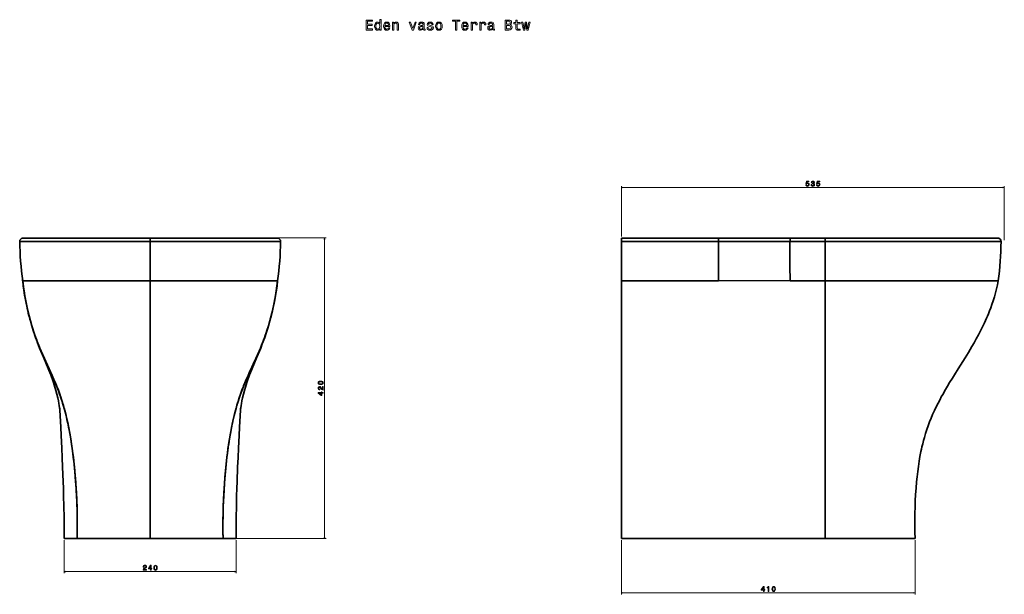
# Model space of a CAD drawing. Extents: x 412 to 1787, y 3 to 1671.
# Tile 6 of 6: x 412 to 1787, y 868 to 1671. Entities that reach past the tile are written whole.
import ezdxf

# ---------------------------------------------------------------- set-up
doc = ezdxf.new("R2010")
doc.units = 0

msp = doc.modelspace()

# ---------------------------------------------------------------- linework, layer by layer
at = {"color": 7, "lineweight": 13}
for p, q in [((1252.9, 1368.2), (1252.9, 1438.6)), ((1252.9, 1436.6), (1787.4, 1436.6)), ((1787.4, 1363.1), (1787.4, 1438.6)), ((753.5, 1366.3), (840.1, 1366.3)), ((838.1, 946.2), (838.1, 1366.3)), ((474.5, 944.2), (474.5, 898)), ((698.3, 946.2), (840.1, 946.2)), ((714.5, 944.2), (714.5, 898)), ((1252.9, 944.2), (1252.9, 868.3)), ((1662.9, 944.2), (1662.9, 868.3)), ((474.5, 900), (714.5, 900)), ((1252.9, 870.3), (1662.9, 870.3))]:
    msp.add_line(p, q, dxfattribs=at)
at = {"color": 7, "lineweight": 35}
for p, q in [((417.3, 1366.2), (594.5, 1366.2)), ((417.3, 1366.2), (594.5, 1366.2)), ((438.2, 1366.2), (467.3, 1366.2)), ((594.5, 1366.2), (456.1, 1366.2)), ((462.1, 1366.2), (594.5, 1366.2)), ((721.7, 1366.2), (467.3, 1366.2)), ((594.5, 1366.2), (771.7, 1366.2)), ((771.7, 1366.2), (594.5, 1366.2)), ((594.5, 1366.2), (732.9, 1366.2)), ((726.9, 1366.2), (594.5, 1366.2)), ((750.8, 1366.2), (721.7, 1366.2)), ((1252.9, 1366.2), (1389.2, 1366.2)), ((1389.2, 1366.2), (1252.9, 1366.2)), ((1389.2, 1366.2), (1488.7, 1366.2)), ((1488.7, 1366.2), (1389.2, 1366.2)), ((1488.7, 1366.2), (1537.3, 1366.2)), ((1537.3, 1366.2), (1488.7, 1366.2)), ((1499.3, 1366.2), (1537.3, 1366.2)), ((1537.3, 1366.2), (1777.9, 1366.2)), ((1537.3, 1366.2), (1777.9, 1366.2)), ((594.5, 1361.2), (594.5, 1306.2)), ((594.5, 1361.2), (594.5, 1306.2)), ((1252.9, 1361.2), (1252.9, 1306.2)), ((1388.2, 1361.2), (1252.9, 1361.2)), ((1388.2, 1361.2), (1252.9, 1361.2)), ((1252.9, 1361.2), (1252.9, 1306.2)), ((1488, 1361.2), (1388.2, 1361.2)), ((1488, 1361.2), (1388.2, 1361.2)), ((1537.1, 1361.2), (1488, 1361.2)), ((1537.1, 1361.2), (1488, 1361.2)), ((1255.6, 1306.2), (1388.4, 1306.5)), ((1388.4, 1306.5), (1255.6, 1306.2)), ((1388.4, 1306.5), (1488.2, 1306.6)), ((573, 1306.2), (431.2, 1306.2)), ((573, 1306.2), (431.2, 1306.2)), ((594.5, 1306.2), (573, 1306.2)), ((594.5, 1306.2), (573, 1306.2)), ((594.5, 1306.2), (616, 1306.2)), ((594.5, 1306.2), (594.5, 946.2)), ((594.5, 1306.2), (616, 1306.2)), ((594.5, 1306.2), (594.5, 946.2)), ((616, 1306.2), (757.8, 1306.2)), ((616, 1306.2), (757.8, 1306.2)), ((1252.9, 1306.2), (1252.9, 946.2)), ((1252.9, 946.2), (1252.9, 1306.2)), ((1496.8, 1306.2), (1523.5, 1306.2)), ((1496.8, 1306.2), (1523.5, 1306.2)), ((1663.4, 1306.2), (1537.1, 1306.2)), ((1537.1, 1306.2), (1537.1, 946.2)), ((1537.1, 1306.2), (1537.1, 946.2)), ((1663.4, 1306.2), (1537.1, 1306.2)), ((1777.8, 1306.2), (1663.4, 1306.2)), ((1777.9, 1306.2), (1663.4, 1306.2)), ((492.7, 946.2), (594.5, 946.2)), ((492.7, 946.2), (594.5, 946.2)), ((594.5, 946.2), (696.3, 946.2)), ((696.3, 946.2), (594.5, 946.2)), ((1252.9, 946.2), (1537.1, 946.2)), ((1252.9, 946.2), (1537.1, 946.2)), ((1252.9, 946.2), (1537.1, 946.2)), ((1535.5, 946.2), (1288.4, 946.2)), ((1535.5, 946.2), (1288.4, 946.2)), ((1637.9, 946.2), (1535.5, 946.2)), ((1637.9, 946.2), (1535.5, 946.2)), ((1537.1, 946.2), (1662.9, 946.2)), ((1537.1, 946.2), (1662.9, 946.2)), ((1537.1, 946.2), (1662.9, 946.2))]:
    msp.add_line(p, q, dxfattribs=at)
at = {"color": 7, "lineweight": 35, "ltscale": 0.097833}
for p, q in [((417.6, 1366.2), (421.5, 1366.2)), ((771.4, 1366.2), (767.5, 1366.2))]:
    msp.add_line(p, q, dxfattribs=at)
at = {"color": 7, "lineweight": 35, "ltscale": 0.00075379}
for p, q in [((421.5, 1366.2), (421.4, 1366.2)), ((421.5, 1366.2), (421.4, 1366.2)), ((767.5, 1366.2), (767.6, 1366.2)), ((767.5, 1366.2), (767.6, 1366.2))]:
    msp.add_line(p, q, dxfattribs=at)
at = {"color": 7, "lineweight": 35, "ltscale": 0.41902}
for p, q in [((421.5, 1366.2), (438.2, 1366.2)), ((767.5, 1366.2), (750.8, 1366.2))]:
    msp.add_line(p, q, dxfattribs=at)
at = {"color": 7, "lineweight": 35, "ltscale": 0.063731}
for p, q in [((456.1, 1366.2), (453.5, 1366.2)), ((732.9, 1366.2), (735.5, 1366.2))]:
    msp.add_line(p, q, dxfattribs=at)
at = {"color": 7, "lineweight": 35, "ltscale": 0.000743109}
for p, q in [((454.7, 1366.2), (454.7, 1366.2)), ((734.3, 1366.2), (734.3, 1366.2)), ((734.3, 1366.2), (734.3, 1366.2))]:
    msp.add_line(p, q, dxfattribs=at)
at = {"color": 7, "lineweight": 35, "ltscale": 0.185167}
for p, q in [((454.7, 1366.2), (462.1, 1366.2)), ((734.3, 1366.2), (726.9, 1366.2))]:
    msp.add_line(p, q, dxfattribs=at)
at = {"color": 7, "lineweight": 35, "ltscale": 0.000742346}
msp.add_line((454.7, 1366.2), (454.7, 1366.2), dxfattribs=at)
at = {"color": 7, "lineweight": 35, "ltscale": 0.000655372}
msp.add_line((456.1, 1366.2), (456.1, 1366.2), dxfattribs=at)
msp.add_line((456.1, 1366.2), (456.1, 1366.2), dxfattribs=at)
at = {"color": 7, "lineweight": 35, "ltscale": 0.00057373}
for p, q in [((462.1, 1366.2), (462.1, 1366.2)), ((462.1, 1366.2), (462.1, 1366.2)), ((726.9, 1366.2), (726.9, 1366.2)), ((726.9, 1366.2), (726.9, 1366.2))]:
    msp.add_line(p, q, dxfattribs=at)
at = {"color": 7, "lineweight": 35, "ltscale": 0.126382}
msp.add_line((594.5, 1366.2), (594.5, 1361.2), dxfattribs=at)
msp.add_line((594.5, 1366.2), (594.5, 1361.2), dxfattribs=at)
at = {"color": 7, "lineweight": 35, "ltscale": 0.000656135}
msp.add_line((732.9, 1366.2), (732.9, 1366.2), dxfattribs=at)
msp.add_line((732.9, 1366.2), (732.9, 1366.2), dxfattribs=at)
at = {"color": 7, "lineweight": 35, "ltscale": 0.125}
msp.add_line((1252.9, 1366.2), (1252.9, 1361.2), dxfattribs=at)
msp.add_line((1252.9, 1366.2), (1252.9, 1361.2), dxfattribs=at)
at = {"color": 7, "lineweight": 35, "ltscale": 0.000515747}
msp.add_line((430.1, 1361.2), (430.1, 1361.2), dxfattribs=at)
at = {"color": 7, "lineweight": 35, "ltscale": 0.00472}
for p, q in [((430.2, 1361.2), (430.3, 1361.2)), ((758.8, 1361.2), (758.7, 1361.2))]:
    msp.add_line(p, q, dxfattribs=at)
at = {"color": 7, "lineweight": 35, "ltscale": 0.000506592}
msp.add_line((758.9, 1361.2), (758.9, 1361.2), dxfattribs=at)
at = {"color": 7, "lineweight": 35, "ltscale": 0.126755}
msp.add_line((1327.8, 1361.2), (1322.8, 1361.2), dxfattribs=at)
at = {"color": 7, "lineweight": 35, "ltscale": 0.126434}
msp.add_line((1327.8, 1361.2), (1322.8, 1361.2), dxfattribs=at)
at = {"color": 7, "lineweight": 35, "ltscale": 0.053411}
msp.add_line((1779.8, 1361.2), (1777.6, 1361.2), dxfattribs=at)
at = {"color": 7, "lineweight": 35, "ltscale": 0.004666}
msp.add_line((1488.2, 1306.6), (1488.2, 1306.4), dxfattribs=at)
at = {"color": 7, "lineweight": 35, "ltscale": 0.003723}
msp.add_line((1488.2, 1306.4), (1488.2, 1306.3), dxfattribs=at)
at = {"color": 7, "lineweight": 35, "ltscale": 0.003726}
msp.add_line((1488.2, 1306.4), (1488.2, 1306.3), dxfattribs=at)
at = {"color": 7, "lineweight": 35, "ltscale": 0.367033}
for p, q in [((431.2, 1306.2), (416.5, 1306.2)), ((757.8, 1306.2), (772.5, 1306.2))]:
    msp.add_line(p, q, dxfattribs=at)
at = {"color": 7, "lineweight": 35, "ltscale": 0.001328}
for p, q in [((416.5, 1306.2), (416.5, 1306.2)), ((416.5, 1306.2), (416.5, 1306.2)), ((772.5, 1306.2), (772.5, 1306.2)), ((772.5, 1306.2), (772.5, 1306.2))]:
    msp.add_line(p, q, dxfattribs=at)
at = {"color": 7, "lineweight": 35, "ltscale": 0.366682}
msp.add_line((431.2, 1306.2), (416.6, 1306.2), dxfattribs=at)
at = {"color": 7, "lineweight": 35, "ltscale": 0.001704}
msp.add_line((729.5, 1306.2), (729.5, 1306.1), dxfattribs=at)
msp.add_line((729.5, 1306.2), (729.5, 1306.1), dxfattribs=at)
at = {"color": 7, "lineweight": 35, "ltscale": 0.001881}
msp.add_line((729.6, 1306.1), (729.6, 1306.2), dxfattribs=at)
at = {"color": 7, "lineweight": 35, "ltscale": 0.001869}
msp.add_line((729.6, 1306.2), (729.6, 1306.1), dxfattribs=at)
at = {"color": 7, "lineweight": 35, "ltscale": 0.367339}
msp.add_line((757.8, 1306.2), (772.5, 1306.2), dxfattribs=at)
at = {"color": 7, "lineweight": 35, "ltscale": 0.068805}
msp.add_line((1255.6, 1306.2), (1252.9, 1306.2), dxfattribs=at)
msp.add_line((1255.6, 1306.2), (1252.9, 1306.2), dxfattribs=at)
at = {"color": 7, "lineweight": 35, "ltscale": 0.144672}
for p, q in [((1529.2, 1306.2), (1523.5, 1306.2)), ((1523.5, 1306.2), (1529.2, 1306.2))]:
    msp.add_line(p, q, dxfattribs=at)
at = {"color": 7, "lineweight": 35, "ltscale": 0.197464}
for p, q in [((1537.1, 1306.2), (1529.2, 1306.2)), ((1529.2, 1306.2), (1537.1, 1306.2))]:
    msp.add_line(p, q, dxfattribs=at)
at = {"color": 7, "lineweight": 35, "ltscale": 0.028949}
msp.add_line((1779, 1306.2), (1777.8, 1306.2), dxfattribs=at)
at = {"color": 7, "lineweight": 35, "ltscale": 0.028186}
msp.add_line((1779, 1306.2), (1777.9, 1306.2), dxfattribs=at)
at = {"color": 7, "lineweight": 35, "ltscale": 0.002818}
for p, q in [((467, 1151.5), (467, 1151.4)), ((722, 1151.4), (722, 1151.5))]:
    msp.add_line(p, q, dxfattribs=at)
at = {"color": 7, "lineweight": 35, "ltscale": 0.002815}
for p, q in [((467, 1151.4), (467, 1151.5)), ((722, 1151.4), (722, 1151.5))]:
    msp.add_line(p, q, dxfattribs=at)
at = {"color": 7, "lineweight": 35, "ltscale": 0.004254}
for p, q in [((474.5, 1128.2), (474.5, 1128)), ((474.5, 1128), (474.5, 1128.2))]:
    msp.add_line(p, q, dxfattribs=at)
at = {"color": 7, "lineweight": 35, "ltscale": 0.004251}
for p, q in [((714.5, 1128), (714.5, 1128.2)), ((714.5, 1128.2), (714.5, 1128))]:
    msp.add_line(p, q, dxfattribs=at)
at = {"color": 7, "lineweight": 35, "ltscale": 0.45384}
msp.add_line((474.5, 946.2), (492.7, 946.2), dxfattribs=at)
at = {"color": 7, "lineweight": 35, "ltscale": 0.453835}
for p, q in [((474.5, 946.2), (492.7, 946.2)), ((714.5, 946.2), (696.3, 946.2))]:
    msp.add_line(p, q, dxfattribs=at)
at = {"color": 7, "lineweight": 35, "ltscale": 0.453839}
msp.add_line((696.3, 946.2), (714.5, 946.2), dxfattribs=at)
at = {"color": 7, "lineweight": 35, "ltscale": 0.132886}
for p, q in [((1283, 946.2), (1288.4, 946.2)), ((1288.4, 946.2), (1283, 946.2))]:
    msp.add_line(p, q, dxfattribs=at)
at = {"color": 7, "lineweight": 13}
for points in [[(896.3, 1656.8), (905.2, 1656.8), (905.2, 1658.5), (898.2, 1658.5), (898.2, 1663.2), (904.4, 1663.2), (904.4, 1664.9), (898.2, 1664.9), (898.2, 1669.1), (905.1, 1669.1), (905.1, 1670.8), (896.3, 1670.8)], [(915.2, 1658.5), (915.2, 1656.8), (917, 1656.8), (917, 1671.3), (915.2, 1671.3), (915.2, 1666), (913.9, 1667.5), (913, 1667.9), (912.1, 1668), (910.4, 1667.6), (909, 1666.5), (908.2, 1664.7), (907.9, 1662.2), (908.2, 1659.8), (909, 1657.9), (910.4, 1656.8), (912.1, 1656.4), (913, 1656.5), (913.9, 1656.9)], [(912.4, 1666.4), (913.6, 1666.1), (914.5, 1665.3), (915, 1664), (915.2, 1662.2), (915, 1660.4), (914.5, 1659.1), (913.6, 1658.3), (912.4, 1658), (911.3, 1658.3), (910.4, 1659.1), (909.9, 1660.4), (909.7, 1662.2), (909.9, 1664), (910.4, 1665.3), (911.3, 1666.1)], [(922.2, 1661.7), (929.3, 1661.7), (929.4, 1662.5), (929, 1664.8), (928.1, 1666.6), (926.7, 1667.6), (924.9, 1668), (923, 1667.6), (921.6, 1666.5), (920.7, 1664.6), (920.4, 1662.2), (920.7, 1659.7), (921.6, 1657.9), (923, 1656.8), (924.8, 1656.4), (926.4, 1656.7), (927.7, 1657.4), (928.6, 1658.4), (929.2, 1659.9), (927.4, 1659.9), (927, 1659.1), (926.5, 1658.5), (925, 1658), (923.9, 1658.2), (923, 1658.9), (922.4, 1660.1), (922.2, 1661.6)], [(922.2, 1663.2), (922.5, 1664.6), (923, 1665.6), (923.8, 1666.2), (924.9, 1666.5), (926, 1666.2), (926.8, 1665.6), (927.3, 1664.6), (927.5, 1663.2)], [(932.8, 1656.8), (934.6, 1656.8), (934.6, 1663), (934.8, 1664.5), (935.4, 1665.5), (936.3, 1666.2), (937.5, 1666.4), (938.5, 1666.2), (939.1, 1665.7), (939.4, 1664.8), (939.5, 1663.5), (939.5, 1656.8), (941.2, 1656.8), (941.2, 1663.9), (941.2, 1665.3), (940.8, 1666.5), (939.6, 1667.6), (937.8, 1668), (936.7, 1667.9), (935.9, 1667.5), (935.1, 1666.8), (934.5, 1666), (934.5, 1667.6), (932.8, 1667.6)], [(960.4, 1656.8), (962.2, 1656.8), (966.2, 1667.6), (964.4, 1667.6), (961.3, 1658.9), (958.2, 1667.6), (956.4, 1667.6)], [(975.7, 1658.2), (975.7, 1658.1), (975.8, 1657.5), (976.1, 1657), (977.4, 1656.6), (978.4, 1656.8), (978.4, 1658.1), (977.9, 1658.1), (977.4, 1658.3), (977.3, 1659.1), (977.3, 1664.7), (977, 1666.2), (976.3, 1667.2), (975.1, 1667.8), (973.4, 1668), (971.7, 1667.8), (970.4, 1667.1), (969.6, 1666), (969.4, 1664.6), (969.4, 1664.5), (971, 1664.5), (971.1, 1665.3), (971.5, 1665.9), (972.3, 1666.3), (973.3, 1666.4), (974.3, 1666.3), (975, 1666), (975.4, 1665.5), (975.6, 1664.8), (975.5, 1663.9), (975.2, 1663.5), (974.3, 1663.3), (972.8, 1663.1), (971.1, 1662.8), (969.9, 1662.1), (969.1, 1661.1), (968.9, 1659.6), (969.1, 1658.3), (969.7, 1657.3), (970.8, 1656.7), (972.1, 1656.5), (974, 1656.9)], [(986.7, 1663.1), (985, 1663.5), (983.7, 1664), (983.3, 1664.9), (983.4, 1665.6), (983.8, 1666.1), (984.5, 1666.4), (985.5, 1666.5), (986.5, 1666.4), (987.2, 1666), (987.7, 1665.5), (987.9, 1664.7), (989.6, 1664.7), (989.6, 1664.8), (989.3, 1666.1), (988.5, 1667.1), (987.2, 1667.8), (985.5, 1668), (983.8, 1667.8), (982.6, 1667.1), (981.8, 1666.1), (981.5, 1664.9), (981.7, 1663.6), (982.3, 1662.8), (983.2, 1662.2), (984.6, 1661.8), (986.5, 1661.3), (987.7, 1660.8), (988.1, 1660.4), (988.2, 1659.8), (988, 1659), (987.5, 1658.5), (986.7, 1658.1), (985.7, 1658), (984.6, 1658.1), (983.8, 1658.5), (983.2, 1659.2), (983, 1660.2), (981.3, 1660.2), (981.6, 1658.5), (982.4, 1657.4), (983.7, 1656.7), (985.5, 1656.4), (987.4, 1656.7), (988.8, 1657.4), (989.7, 1658.5), (990, 1660), (989.7, 1661.2), (989.1, 1662.1), (988.1, 1662.7)], [(993, 1662.2), (993.3, 1659.7), (994.3, 1657.9), (995.7, 1656.8), (997.7, 1656.4), (999.7, 1656.8), (1001.2, 1657.9), (1002.1, 1659.7), (1002.4, 1662.2), (1002.1, 1664.7), (1001.2, 1666.5), (999.7, 1667.6), (997.7, 1668), (995.7, 1667.6), (994.3, 1666.5), (993.3, 1664.7)], [(994.8, 1662.2), (995, 1664), (995.6, 1665.3), (996.5, 1666.2), (997.7, 1666.4), (998.9, 1666.2), (999.8, 1665.4), (1000.4, 1664), (1000.6, 1662.2), (1000.4, 1660.4), (999.8, 1659.1), (998.9, 1658.2), (997.7, 1658), (996.5, 1658.2), (995.6, 1659.1), (995, 1660.4)], [(1021.1, 1656.8), (1022.9, 1656.8), (1022.9, 1669.1), (1027.2, 1669.1), (1027.2, 1670.8), (1016.8, 1670.8), (1016.8, 1669.1), (1021.1, 1669.1)], [(1031.5, 1661.7), (1038.6, 1661.7), (1038.7, 1662.5), (1038.3, 1664.8), (1037.4, 1666.6), (1036, 1667.6), (1034.2, 1668), (1032.3, 1667.6), (1030.9, 1666.5), (1030, 1664.6), (1029.7, 1662.2), (1030, 1659.7), (1030.9, 1657.9), (1032.3, 1656.8), (1034.1, 1656.4), (1035.7, 1656.7), (1037, 1657.4), (1037.9, 1658.4), (1038.5, 1659.9), (1036.7, 1659.9), (1036.3, 1659.1), (1035.8, 1658.5), (1034.3, 1658), (1033.2, 1658.2), (1032.3, 1658.9), (1031.7, 1660.1), (1031.5, 1661.6)], [(1031.5, 1663.2), (1031.8, 1664.6), (1032.3, 1665.6), (1033.1, 1666.2), (1034.2, 1666.5), (1035.3, 1666.2), (1036.1, 1665.6), (1036.6, 1664.6), (1036.8, 1663.2)], [(1042.8, 1656.8), (1044.6, 1656.8), (1044.6, 1663), (1044.7, 1664.5), (1045.3, 1665.5), (1046.2, 1666.2), (1047.4, 1666.4), (1048.3, 1666.3), (1048.9, 1665.9), (1049.3, 1665.2), (1049.5, 1664.3), (1051.3, 1664.3), (1051, 1665.9), (1050.4, 1667.1), (1049.2, 1667.8), (1047.7, 1668), (1046.7, 1667.8), (1045.8, 1667.4), (1045, 1666.8), (1044.4, 1665.8), (1044.4, 1667.6), (1042.8, 1667.6)], [(1054.9, 1656.8), (1056.7, 1656.8), (1056.7, 1663), (1056.9, 1664.5), (1057.4, 1665.5), (1058.3, 1666.2), (1059.5, 1666.4), (1060.4, 1666.3), (1061.1, 1665.9), (1061.5, 1665.2), (1061.6, 1664.3), (1063.4, 1664.3), (1063.2, 1665.9), (1062.5, 1667.1), (1061.4, 1667.8), (1059.9, 1668), (1058.8, 1667.8), (1058, 1667.4), (1057.2, 1666.8), (1056.5, 1665.8), (1056.5, 1667.6), (1054.9, 1667.6)], [(1072.8, 1658.2), (1072.8, 1658.1), (1072.9, 1657.5), (1073.3, 1657), (1074.5, 1656.6), (1075.5, 1656.8), (1075.5, 1658.1), (1075.1, 1658.1), (1074.5, 1658.3), (1074.4, 1659.1), (1074.4, 1664.7), (1074.2, 1666.2), (1073.5, 1667.2), (1072.2, 1667.8), (1070.5, 1668), (1068.8, 1667.8), (1067.6, 1667.1), (1066.8, 1666), (1066.5, 1664.6), (1066.5, 1664.5), (1068.1, 1664.5), (1068.2, 1665.3), (1068.7, 1665.9), (1069.4, 1666.3), (1070.4, 1666.4), (1071.4, 1666.3), (1072.1, 1666), (1072.6, 1665.5), (1072.7, 1664.8), (1072.6, 1663.9), (1072.3, 1663.5), (1071.5, 1663.3), (1070, 1663.1), (1068.2, 1662.8), (1067, 1662.1), (1066.3, 1661.1), (1066.1, 1659.6), (1066.3, 1658.3), (1066.9, 1657.3), (1067.9, 1656.7), (1069.3, 1656.5), (1071.2, 1656.9)], [(1097.4, 1664.4), (1098.8, 1665.5), (1099.2, 1666.3), (1099.3, 1667.3), (1099, 1668.8), (1098.2, 1669.9), (1097, 1670.5), (1095.2, 1670.8), (1090.2, 1670.8), (1090.2, 1656.8), (1095.5, 1656.8), (1097.4, 1657.1), (1098.8, 1657.9), (1099.6, 1659.2), (1099.9, 1661), (1099.7, 1662.2), (1099.3, 1663.2), (1098.5, 1663.9)], [(1094.8, 1665), (1092.1, 1665), (1092.1, 1669.1), (1095, 1669.1), (1096.1, 1669), (1096.8, 1668.6), (1097.3, 1668), (1097.5, 1667.1), (1097.3, 1666.2), (1096.8, 1665.5), (1096, 1665.1)], [(1105.2, 1665.7), (1105.2, 1660.3), (1105.3, 1658.6), (1105.9, 1657.4), (1107, 1656.6), (1109, 1656.4), (1111.1, 1656.5), (1111.1, 1658), (1109.5, 1657.9), (1108.1, 1658.1), (1107.4, 1658.6), (1107.1, 1659.4), (1107, 1660.6), (1107, 1665.7), (1111.1, 1665.7), (1111.1, 1667.3), (1107, 1667.3), (1107, 1670.4), (1105.2, 1670.4), (1105.2, 1667.3), (1102.2, 1667.3), (1102.2, 1665.7)], [(1117.6, 1656.8), (1119.2, 1666), (1120.8, 1656.8), (1122.5, 1656.8), (1125.1, 1667.6), (1123.4, 1667.6), (1121.6, 1658.4), (1120, 1667.6), (1118.3, 1667.6), (1116.7, 1658.4), (1114.9, 1667.6), (1113.2, 1667.6), (1115.9, 1656.8)], [(975.5, 1660.6), (975.3, 1659.5), (974.6, 1658.7), (973.6, 1658.2), (972.4, 1658), (971.7, 1658.1), (971.1, 1658.4), (970.8, 1659), (970.7, 1659.8), (970.8, 1660.5), (971.1, 1661), (972.4, 1661.6), (974, 1661.8), (975.5, 1662.3)], [(1072.6, 1660.6), (1072.4, 1659.5), (1071.8, 1658.7), (1070.8, 1658.2), (1069.6, 1658), (1068.8, 1658.1), (1068.3, 1658.4), (1067.9, 1659), (1067.8, 1659.8), (1067.9, 1660.5), (1068.2, 1661), (1069.5, 1661.6), (1071.2, 1661.8), (1072.6, 1662.3)], [(1095.3, 1658.5), (1092.1, 1658.5), (1092.1, 1663.3), (1095.1, 1663.3), (1096.4, 1663.1), (1097.3, 1662.7), (1097.8, 1662), (1098, 1660.9), (1097.8, 1659.8), (1097.3, 1659.1), (1096.5, 1658.6)], [(1510.1, 1440.4), (1510.4, 1439.6), (1510.9, 1439), (1511.6, 1438.6), (1512.5, 1438.4), (1513.5, 1438.6), (1514.3, 1439.1), (1514.8, 1439.9), (1515, 1440.9), (1514.9, 1441.8), (1514.4, 1442.6), (1513.6, 1443), (1512.6, 1443.2), (1511.9, 1443.1), (1511.3, 1442.8), (1511.6, 1444.6), (1514.6, 1444.6), (1514.6, 1445.5), (1510.9, 1445.5), (1510.3, 1441.8), (1511.2, 1441.8), (1511.7, 1442.2), (1512.5, 1442.4), (1513.1, 1442.3), (1513.6, 1442), (1513.9, 1441.5), (1514, 1440.8), (1513.9, 1440.2), (1513.6, 1439.7), (1513.1, 1439.4), (1512.5, 1439.3), (1511.9, 1439.4), (1511.5, 1439.6), (1511.2, 1440), (1511.1, 1440.4)], [(1517.6, 1440.8), (1517.6, 1440.7), (1517.7, 1439.8), (1518.2, 1439.1), (1519, 1438.6), (1519.9, 1438.4), (1521, 1438.6), (1521.8, 1439), (1522.3, 1439.7), (1522.5, 1440.6), (1522.4, 1441.2), (1522.2, 1441.7), (1521.8, 1442.1), (1521.3, 1442.4), (1522, 1442.9), (1522.2, 1443.8), (1522.1, 1444.6), (1521.6, 1445.2), (1520.9, 1445.5), (1519.9, 1445.7), (1519, 1445.5), (1518.3, 1445.1), (1517.9, 1444.4), (1517.7, 1443.4), (1517.7, 1443.4), (1518.6, 1443.4), (1518.7, 1444), (1519, 1444.5), (1519.4, 1444.7), (1520, 1444.8), (1520.5, 1444.8), (1520.9, 1444.6), (1521.1, 1444.2), (1521.2, 1443.7), (1521.1, 1443.3), (1520.9, 1442.9), (1520.5, 1442.7), (1519.9, 1442.7), (1519.5, 1442.7), (1519.5, 1441.9), (1520, 1441.9), (1520.6, 1441.8), (1521.1, 1441.6), (1521.4, 1441.2), (1521.5, 1440.6), (1521.4, 1440.1), (1521.1, 1439.6), (1520.6, 1439.4), (1520, 1439.3), (1519.4, 1439.4), (1518.9, 1439.7), (1518.6, 1440.2), (1518.5, 1440.8)], [(1525.1, 1440.4), (1525.3, 1439.6), (1525.8, 1439), (1526.5, 1438.6), (1527.5, 1438.4), (1528.5, 1438.6), (1529.3, 1439.1), (1529.8, 1439.9), (1530, 1440.9), (1529.8, 1441.8), (1529.3, 1442.6), (1528.6, 1443), (1527.6, 1443.2), (1526.8, 1443.1), (1526.2, 1442.8), (1526.5, 1444.6), (1529.6, 1444.6), (1529.6, 1445.5), (1525.8, 1445.5), (1525.3, 1441.8), (1526.1, 1441.8), (1526.7, 1442.2), (1527.4, 1442.4), (1528.1, 1442.3), (1528.6, 1442), (1528.9, 1441.5), (1529, 1440.8), (1528.9, 1440.2), (1528.6, 1439.7), (1528.1, 1439.4), (1527.4, 1439.3), (1526.9, 1439.4), (1526.5, 1439.6), (1526.2, 1440), (1526, 1440.4)], [(832.7, 1161.3), (834.3, 1161.4), (835.4, 1161.9), (836.1, 1162.7), (836.3, 1163.7), (836.1, 1164.8), (835.4, 1165.5), (834.3, 1166), (832.7, 1166.1), (831.1, 1166), (830.5, 1165.8), (830, 1165.5), (829.3, 1164.8), (829.1, 1163.7), (829.3, 1162.7), (830, 1161.9), (831.1, 1161.4)], [(836.1, 1153.8), (836.1, 1158.6), (835.2, 1158.6), (835.2, 1154.8), (834.8, 1155), (834.4, 1155.4), (833.7, 1156.5), (833.4, 1157.1), (832.9, 1157.7), (832.4, 1158.2), (831.8, 1158.5), (831.1, 1158.6), (830.3, 1158.4), (829.6, 1157.9), (829.2, 1157.2), (829.1, 1156.3), (829.2, 1155.3), (829.7, 1154.6), (830.5, 1154.1), (831.5, 1153.9), (831.6, 1153.9), (831.6, 1154.9), (831.5, 1154.9), (830.8, 1155), (830.3, 1155.2), (830, 1155.7), (829.9, 1156.2), (830, 1156.8), (830.2, 1157.3), (830.6, 1157.5), (831.1, 1157.6), (831.6, 1157.6), (832, 1157.4), (832.3, 1157), (832.6, 1156.6), (833, 1156), (833.6, 1155), (834.3, 1154.3), (835.1, 1153.9), (836.1, 1153.8)], [(832.7, 1162.3), (831.5, 1162.3), (830.6, 1162.6), (830.1, 1163), (829.9, 1163.7), (830.1, 1164.4), (830.6, 1164.8), (831.5, 1165.1), (832.7, 1165.2), (833.9, 1165.1), (834.8, 1164.8), (835.3, 1164.4), (835.5, 1163.7), (835.3, 1163), (834.8, 1162.6), (833.9, 1162.3)], [(836.1, 1149.3), (836.1, 1150.2), (834.4, 1150.2), (834.4, 1151.2), (833.6, 1151.2), (833.6, 1150.2), (829.3, 1150.2), (829.3, 1149.3), (833.5, 1146.2), (834.4, 1146.2), (834.4, 1149.3)], [(833.6, 1147.1), (830.4, 1149.3), (833.6, 1149.3)], [(584.6, 902), (589.4, 902), (589.4, 902.9), (585.6, 902.9), (585.8, 903.4), (586.2, 903.8), (587.3, 904.5), (587.9, 904.8), (588.5, 905.2), (589, 905.7), (589.3, 906.3), (589.4, 907), (589.2, 907.8), (588.7, 908.5), (588, 908.9), (587.1, 909.1), (586.1, 908.9), (585.4, 908.4), (584.9, 907.7), (584.7, 906.7), (584.7, 906.5), (585.6, 906.5), (585.6, 906.6), (585.7, 907.3), (586, 907.8), (586.4, 908.1), (587, 908.2), (587.6, 908.1), (588, 907.9), (588.3, 907.5), (588.4, 907), (588.3, 906.5), (588.2, 906.1), (587.8, 905.8), (587.4, 905.5), (586.8, 905.2), (585.8, 904.5), (585.1, 903.9), (584.7, 903.1), (584.6, 902.1)], [(595.1, 902), (596, 902), (596, 903.8), (597, 903.8), (597, 904.6), (596, 904.6), (596, 908.9), (595, 908.9), (592, 904.6), (592, 903.8), (595.1, 903.8)], [(592.8, 904.6), (595.1, 907.7), (595.1, 904.6)], [(599.5, 905.4), (599.7, 903.9), (600.2, 902.7), (600.9, 902), (602, 901.8), (603, 902), (603.8, 902.7), (604.2, 903.9), (604.4, 905.4), (604.2, 907), (604, 907.6), (603.8, 908.2), (603, 908.8), (602, 909.1), (600.9, 908.8), (600.2, 908.1), (599.7, 907)], [(600.5, 905.4), (600.6, 906.7), (600.8, 907.5), (601.3, 908.1), (602, 908.2), (602.6, 908.1), (603.1, 907.5), (603.3, 906.7), (603.4, 905.4), (603.3, 904.2), (603.1, 903.3), (602.6, 902.8), (602, 902.7), (601.3, 902.8), (600.8, 903.3), (600.6, 904.2)], [(1450.9, 872.3), (1451.9, 872.3), (1451.9, 874.1), (1452.9, 874.1), (1452.9, 874.9), (1451.9, 874.9), (1451.9, 879.2), (1450.9, 879.2), (1447.9, 875), (1447.9, 874.1), (1450.9, 874.1)], [(1448.7, 874.9), (1450.9, 878), (1450.9, 874.9)], [(1457.7, 872.3), (1458.6, 872.3), (1458.6, 879.4), (1457.9, 879.4), (1457.7, 878.8), (1457.4, 878.4), (1456.8, 878.1), (1456, 878), (1456, 877.3), (1457.7, 877.3)], [(1462.9, 875.7), (1463.1, 874.2), (1463.5, 873), (1464.3, 872.3), (1465.3, 872.1), (1466.4, 872.3), (1467.1, 873), (1467.6, 874.2), (1467.8, 875.7), (1467.6, 877.3), (1467.4, 877.9), (1467.1, 878.5), (1466.4, 879.1), (1465.3, 879.4), (1464.3, 879.1), (1463.5, 878.5), (1463.1, 877.3)], [(1463.9, 875.7), (1464, 877), (1464.2, 877.8), (1464.7, 878.4), (1465.3, 878.5), (1466, 878.4), (1466.5, 877.8), (1466.7, 877), (1466.8, 875.7), (1466.7, 874.5), (1466.5, 873.6), (1466, 873.1), (1465.3, 873), (1464.7, 873.1), (1464.2, 873.6), (1464, 874.5)]]:
    msp.add_lwpolyline(points, close=True, dxfattribs=at)
for points in [[(1254.8, 1437.1), (1252.9, 1436.6), (1254.8, 1436.1)], [(1785.4, 1436.1), (1787.4, 1436.6), (1785.4, 1437.1)], [(838.6, 1364.3), (838.1, 1366.3), (837.6, 1364.3)], [(837.6, 948.1), (838.1, 946.2), (838.6, 948.1)], [(476.4, 900.5), (474.5, 900), (476.4, 899.5)], [(712.6, 899.5), (714.5, 900), (712.6, 900.5)], [(1254.8, 870.8), (1252.9, 870.3), (1254.8, 869.8)], [(1660.9, 869.8), (1662.9, 870.3), (1660.9, 870.8)]]:
    msp.add_lwpolyline(points, dxfattribs=at)
at = {"color": 7, "lineweight": 35}
for points in [[(594.5, 1361.2), (524.4, 1361.3), (488.6, 1361.5), (473.8, 1361.5), (459.1, 1361.5), (441.4, 1361.3), (426.3, 1361.1), (417.9, 1361.1), (413, 1361.1), (412.4, 1361.1), (412.3, 1361.1), (412.3, 1361.1), (412.3, 1361.1), (412.3, 1361.1), (412.3, 1361.1), (412.3, 1361.1)], [(412.3, 1361.1), (412.3, 1361.1), (412.3, 1361.1), (412.3, 1361.1), (412.4, 1361.1), (412.9, 1361.1), (418.2, 1361.1), (433.1, 1361.2), (444.9, 1361.4), (453, 1361.4), (474.1, 1361.5), (497.4, 1361.5), (543.8, 1361.3), (594.5, 1361.2)], [(594.5, 1361.2), (664.6, 1361.3), (700.4, 1361.5), (715.2, 1361.5), (730.4, 1361.5), (747.5, 1361.3), (758.5, 1361.2), (772.7, 1361.1), (776.3, 1361.1), (776.6, 1361.1), (776.7, 1361.1), (776.7, 1361.1), (776.7, 1361.1), (776.7, 1361.1), (776.7, 1361.1)], [(776.7, 1361.1), (776.7, 1361.1), (776.7, 1361.1), (776.7, 1361.1), (776.6, 1361.1), (776.1, 1361.1), (770.8, 1361.1), (755.9, 1361.2), (744.1, 1361.4), (736, 1361.4), (714.9, 1361.5), (691.5, 1361.5), (645, 1361.3), (594.5, 1361.2)], [(1389.2, 1366.2), (1389.1, 1366.2), (1389, 1366.1), (1388.9, 1365.9), (1388.7, 1365.6), (1388.6, 1365.1), (1388.4, 1364.5), (1388.3, 1363.7), (1388.2, 1362.7), (1388.2, 1361.2)], [(1389.2, 1366.2), (1389.1, 1366.2), (1389, 1366.1), (1388.9, 1365.9), (1388.7, 1365.6), (1388.6, 1365.1), (1388.4, 1364.5), (1388.3, 1363.7), (1388.2, 1362.7), (1388.2, 1361.2)], [(1488.7, 1366.2), (1488.7, 1366.2), (1488.6, 1366.2), (1488.6, 1366.1), (1488.5, 1365.9), (1488.3, 1365.3), (1488.2, 1364.7), (1488.1, 1363.9), (1488.1, 1362.6), (1488, 1361.2)], [(1488.7, 1366.2), (1488.7, 1366.2), (1488.6, 1366.2), (1488.6, 1366.1), (1488.5, 1365.9), (1488.3, 1365.3), (1488.2, 1364.7), (1488.1, 1363.9), (1488.1, 1362.6), (1488, 1361.2)], [(1537.1, 1361.2), (1537.1, 1362.6), (1537.2, 1365), (1537.2, 1365.9), (1537.2, 1366.2), (1537.2, 1366.2), (1537.2, 1366.2), (1537.2, 1366.2), (1537.3, 1366.2)], [(1537.1, 1361.2), (1537.1, 1362.6), (1537.2, 1365), (1537.2, 1365.9), (1537.2, 1366.2), (1537.2, 1366.2), (1537.2, 1366.2), (1537.2, 1366.2), (1537.3, 1366.2)], [(1782.9, 1361.2), (1769.5, 1361.3), (1751.8, 1361.5), (1735.7, 1361.5), (1710.2, 1361.4), (1675.4, 1361.2), (1650.8, 1361.1), (1618.5, 1361.1), (1547.6, 1361.1), (1537.1, 1361.2)], [(1537.1, 1361.2), (1614.6, 1361.1), (1637.6, 1361.1), (1661, 1361.1), (1687.7, 1361.3), (1713, 1361.4), (1736.4, 1361.5), (1757.4, 1361.4), (1775.6, 1361.3), (1782.9, 1361.2)], [(412.3, 1361.1), (412.5, 1354.3), (412.8, 1347.6), (413.1, 1340.7), (413.6, 1333.8), (414.2, 1326.9), (414.9, 1320), (415.7, 1313.1), (416.5, 1306.2)], [(776.7, 1361.1), (776.5, 1354.3), (776.2, 1347.6), (775.9, 1340.7), (775.4, 1333.8), (774.8, 1326.9), (774.1, 1320), (773.3, 1313.1), (772.5, 1306.2)], [(1488.1, 1306.6), (1488, 1306.7), (1388.4, 1306.5)], [(416.5, 1306.2), (417.3, 1299.6), (418.2, 1293.1), (419.2, 1286.5), (420.4, 1280), (421.9, 1272.6), (423.5, 1265.2), (424.4, 1261.4), (425.3, 1257.7), (426.3, 1254.1), (427.2, 1250.5), (428.9, 1244.7), (430.7, 1238.9), (432.5, 1233.1), (434.5, 1227.4), (436.7, 1221.7), (439, 1215.8), (441.4, 1209.9), (443.9, 1204.1), (446.7, 1197.9), (448.6, 1193.9), (452.4, 1185.7), (456, 1178), (457.7, 1174.1), (460.2, 1168.3), (462.1, 1163.9), (463.9, 1159.5), (465.2, 1156.1), (466.5, 1152.7), (468.1, 1148.2), (469.7, 1143.6), (471.2, 1139), (472.3, 1135.5), (473.3, 1132.1), (474.3, 1128.6), (475.3, 1125.1), (477.1, 1118.1), (478.4, 1112.7), (479.6, 1107.3), (480.7, 1101.9), (481.5, 1097.9), (482.3, 1093.8), (483.7, 1085.7), (484.9, 1077.5), (486.1, 1069.3), (487.2, 1059.9), (488.3, 1050.6), (489.2, 1041.1), (490, 1031.8), (490.8, 1021.1), (491.5, 1010.4), (492, 999.7), (492.4, 989), (492.7, 978.3), (492.8, 967.6), (492.8, 956.9), (492.7, 946.2)], [(416.5, 1306.2), (417, 1302.3), (417.5, 1298.5), (418, 1294.6), (418.6, 1290.7), (419.2, 1286.9), (419.9, 1283), (420.6, 1279.2), (421.3, 1275.4), (422.1, 1271.5), (423, 1267.7), (423.8, 1264), (424.7, 1260.2), (425.7, 1256.4), (426.7, 1252.7), (427.7, 1249), (428.8, 1245.4)], [(416.6, 1306.2), (417.4, 1299.2), (418.4, 1292.2), (419.5, 1285.2), (420.8, 1278.2), (422.2, 1271.2), (423.8, 1264.3), (425.5, 1257.4), (427.3, 1250.6), (429.2, 1243.7), (430.6, 1239.1), (432.1, 1234.6), (433.7, 1230), (434.9, 1226.7), (436.1, 1223.4), (437.4, 1219.9), (438.8, 1216.5), (440.5, 1212.4), (442.2, 1208.3), (444.5, 1203), (446.9, 1197.8), (451.1, 1188.5), (455.4, 1179.2), (457.8, 1174), (460.1, 1168.7), (462.2, 1163.7), (464.2, 1158.7), (466.3, 1153.4), (468.2, 1148.2), (470, 1142.9), (471.7, 1137.6), (473.2, 1132.8), (474.5, 1128), (475.8, 1123.2), (476.8, 1119.6), (477.7, 1116), (478.5, 1112.2), (479.4, 1108.4), (481, 1100.8), (482.4, 1093.2), (483.7, 1085.5), (484.8, 1078.7), (485.8, 1071.9), (486.6, 1065.1), (487.3, 1059.9), (487.9, 1054.8), (488.9, 1044.8), (489.8, 1034.8), (490.6, 1024.8), (491.3, 1014.8), (491.8, 1004.7), (492.1, 998.8), (492.3, 993), (492.5, 987.1), (492.6, 981.3), (492.8, 972.5), (492.8, 963.8), (492.8, 955), (492.7, 946.2)], [(772.5, 1306.2), (771.7, 1299.6), (770.8, 1293.1), (769.8, 1286.5), (768.6, 1280), (767.1, 1272.6), (765.5, 1265.2), (764.6, 1261.4), (763.7, 1257.7), (762.7, 1254.1), (761.8, 1250.5), (760.1, 1244.7), (758.3, 1238.9), (756.5, 1233.1), (754.5, 1227.4), (752.3, 1221.7), (750, 1215.8), (747.6, 1209.9), (745.1, 1204.1), (742.3, 1197.9), (740.4, 1193.9), (736.6, 1185.7), (733, 1178), (731.3, 1174.1), (728.8, 1168.3), (726.9, 1163.9), (725.1, 1159.5), (723.8, 1156.1), (722.5, 1152.7), (720.9, 1148.2), (719.3, 1143.6), (717.8, 1139), (716.7, 1135.5), (715.7, 1132.1), (714.7, 1128.6), (713.7, 1125.1), (711.9, 1118.1), (710.6, 1112.7), (709.4, 1107.3), (708.3, 1101.9), (707.5, 1097.9), (706.7, 1093.8), (705.3, 1085.7), (704.1, 1077.5), (702.9, 1069.3), (701.8, 1059.9), (700.7, 1050.6), (699.8, 1041.1), (699, 1031.8), (698.2, 1021.1), (697.5, 1010.4), (697, 999.7), (696.6, 989), (696.3, 978.3), (696.2, 967.6), (696.2, 956.9), (696.3, 946.2)], [(772.4, 1306.2), (771.6, 1299.2), (770.6, 1292.2), (769.5, 1285.2), (768.2, 1278.2), (766.8, 1271.2), (765.2, 1264.3), (763.5, 1257.4), (761.7, 1250.6), (759.8, 1243.7), (758.4, 1239.1), (756.9, 1234.6), (755.3, 1230), (754.1, 1226.7), (752.9, 1223.4), (751.6, 1219.9), (750.2, 1216.5), (748.5, 1212.4), (746.8, 1208.3), (744.5, 1203), (742.1, 1197.8), (737.9, 1188.5), (733.6, 1179.2), (731.2, 1174), (728.9, 1168.7), (726.8, 1163.7), (724.8, 1158.7), (722.7, 1153.4), (720.8, 1148.2), (719, 1142.9), (717.3, 1137.6), (715.8, 1132.8), (714.5, 1128), (713.2, 1123.2), (712.2, 1119.6), (711.3, 1116), (710.5, 1112.2), (709.6, 1108.4), (708, 1100.8), (706.6, 1093.2), (705.3, 1085.5), (704.2, 1078.7), (703.2, 1071.9), (702.4, 1065.1), (701.7, 1059.9), (701.1, 1054.8), (700.1, 1044.8), (699.2, 1034.8), (698.4, 1024.8), (697.7, 1014.8), (697.2, 1004.7), (696.9, 998.8), (696.7, 993), (696.5, 987.1), (696.4, 981.3), (696.2, 972.5), (696.2, 963.8), (696.2, 955), (696.3, 946.2)], [(772.5, 1306.2), (772, 1302.3), (771.5, 1298.5), (771, 1294.6), (770.4, 1290.7), (769.8, 1286.9), (769.1, 1283), (768.4, 1279.2), (767.7, 1275.4), (766.9, 1271.5), (766, 1267.7), (765.2, 1264), (764.3, 1260.2), (763.3, 1256.4), (762.3, 1252.7), (761.3, 1249), (760.2, 1245.4)], [(1779, 1306.2), (1777.8, 1300.6), (1776.5, 1295), (1775.1, 1289.5), (1773.5, 1284), (1771.8, 1278.5), (1770, 1273.1), (1768.5, 1268.8), (1766.8, 1264.5), (1765.1, 1260.2), (1763.9, 1257.1), (1762.6, 1254), (1761.1, 1250.8), (1759.7, 1247.6), (1757, 1242), (1754.2, 1236.3), (1751.3, 1230.8), (1748.3, 1225.3), (1745.3, 1219.8), (1742.1, 1214.4), (1739.7, 1210.4), (1737.3, 1206.3), (1732.6, 1198.6), (1729.4, 1193.5), (1723, 1183.3), (1717.6, 1174.8), (1714.9, 1170.5), (1711, 1164.1), (1708, 1159.2), (1705.2, 1154.3), (1701.3, 1147.6), (1699.4, 1144.2), (1697.6, 1140.7), (1694.8, 1135.6), (1692.2, 1130.3), (1689.7, 1125.1), (1687.3, 1119.7), (1685, 1114.5), (1682.9, 1109.2), (1680.9, 1103.9), (1679, 1098.5), (1677.3, 1093.1), (1675.7, 1087.6), (1674.5, 1083.3), (1673.4, 1078.8), (1672.3, 1074.4), (1671.6, 1071.1), (1670.9, 1067.7), (1669.6, 1061), (1668.4, 1054.3), (1667.4, 1047.1), (1666.4, 1039.9), (1665.6, 1032.7), (1664.9, 1025.5), (1664.2, 1016.7), (1663.5, 1007.9), (1663.1, 999.1), (1662.7, 990.3), (1662.5, 981.5), (1662.4, 972.7), (1662.4, 963.9), (1662.6, 955), (1662.9, 946.2)], [(1779, 1306.2), (1777.8, 1300.6), (1776.5, 1295), (1775.1, 1289.5), (1773.5, 1284), (1771.8, 1278.5), (1770, 1273.1), (1768.5, 1268.8), (1766.8, 1264.5), (1765.1, 1260.2), (1763.9, 1257.1), (1762.6, 1254), (1761.1, 1250.8), (1759.7, 1247.6), (1757, 1242), (1754.2, 1236.3), (1751.3, 1230.8), (1748.3, 1225.3), (1745.3, 1219.8), (1742.1, 1214.4), (1739.7, 1210.4), (1737.3, 1206.3), (1732.6, 1198.6), (1729.4, 1193.5), (1723, 1183.3), (1717.6, 1174.8), (1714.9, 1170.5), (1711, 1164.1), (1708, 1159.2), (1705.2, 1154.3), (1701.3, 1147.6), (1699.4, 1144.2), (1697.6, 1140.7), (1694.8, 1135.6), (1692.2, 1130.3), (1689.7, 1125.1), (1687.3, 1119.7), (1685, 1114.5), (1682.9, 1109.2), (1680.9, 1103.9), (1679, 1098.5), (1677.3, 1093.1), (1675.7, 1087.6), (1674.5, 1083.3), (1673.4, 1078.8), (1672.3, 1074.4), (1671.6, 1071.1), (1670.9, 1067.7), (1669.6, 1061), (1668.4, 1054.3), (1667.4, 1047.1), (1666.4, 1039.9), (1665.6, 1032.7), (1664.9, 1025.5), (1664.2, 1016.7), (1663.5, 1007.9), (1663.1, 999.1), (1662.7, 990.3), (1662.5, 981.5), (1662.4, 972.7), (1662.4, 963.9), (1662.6, 955), (1662.9, 946.2)], [(468.3, 1125.8), (468.2, 1127.5), (468, 1129), (467.5, 1132.2), (467, 1134.9), (466.3, 1138.6), (465.4, 1143), (464.2, 1147.8), (462.9, 1152.9), (461.5, 1158), (460.5, 1161.2), (459.5, 1164.5), (458.1, 1168.6), (456.8, 1172.1), (455.6, 1175.1), (453.1, 1181.4), (448.8, 1191.7), (445.4, 1199.8), (441.9, 1208.3), (440.1, 1212.5), (437.4, 1219.6), (436.1, 1223.1), (434.8, 1226.6), (433, 1231.7), (431.3, 1236.8), (429.7, 1242)], [(720.7, 1125.8), (720.8, 1127.5), (721, 1129), (721.5, 1132.2), (722, 1134.9), (722.7, 1138.6), (723.6, 1143), (724.8, 1147.8), (726.1, 1152.9), (727.5, 1158), (728.5, 1161.2), (729.5, 1164.5), (730.9, 1168.6), (732.2, 1172.1), (733.4, 1175.1), (735.9, 1181.4), (740.2, 1191.7), (743.6, 1199.8), (747.1, 1208.3), (748.9, 1212.5), (751.6, 1219.6), (752.9, 1223.1), (754.2, 1226.6), (756, 1231.7), (757.7, 1236.8), (759.3, 1242)], [(468.3, 1125.8), (469.6, 1102.1), (470.2, 1090.3), (471.1, 1072.6), (471.7, 1059.3), (472.3, 1046), (473.1, 1026), (473.4, 1016.1), (473.7, 1006.1), (474, 991.1), (474.3, 976.1), (474.4, 961.2), (474.5, 946.2)], [(474.5, 946.2), (474.4, 961.2), (474.3, 976.2), (474, 991.1), (473.7, 1006.1), (473.4, 1016.1), (473.1, 1026.1), (472.3, 1046), (471.7, 1059.3), (471.1, 1072.6), (470.2, 1090.3), (469.6, 1102.1), (468.3, 1125.8)], [(714.5, 946.2), (714.6, 961.2), (714.7, 976.2), (715, 991.1), (715.3, 1006.1), (715.6, 1016.1), (715.9, 1026.1), (716.7, 1046), (717.3, 1059.3), (717.9, 1072.6), (718.8, 1090.3), (719.4, 1102.1), (720.7, 1125.8)], [(714.5, 946.2), (714.6, 961.2), (714.7, 976.1), (715, 991.1), (715.3, 1006.1), (715.6, 1016.1), (715.9, 1026), (716.7, 1046), (717.3, 1059.3), (717.9, 1072.6), (718.8, 1090.3), (719.4, 1102.1), (720.7, 1125.8)]]:
    msp.add_lwpolyline(points, dxfattribs=at)
for centre, radius, start, end in [((417.3, 1361.2), 5, 90.0425, 180.9449), ((771.7, 1361.2), 5, 359.0551, 89.9575), ((1777.9, 1361.2), 5, 359.3662, 90), ((1777.9, 1361.2), 5, 359.3662, 90), ((9636.5, 1366.2), 8248.3, 180.0346, 180.41481), ((9636.5, 1366.2), 8248.3, 180.0346, 180.41481), ((13858, 1366.1), 12370, 180.023, 180.27563), ((13858, 1366.1), 12370, 180.023, 180.27563), ((49097.8, 1368.2), 47560.7, 180.00846, 180.07465), ((46961.4, 1366.1), 45424.3, 180.00627, 180.07556), ((1325.1, 1366.3), 457.8, 352.4625, 359.3601), ((1325.1, 1366.3), 457.8, 352.4625, 359.3601), ((873.4, 1366.6), 460.9, 185.8292, 187.5328), ((315.6, 1366.6), 460.9, 352.4672, 354.1712), ((1486.9, 1306.2), 1.3, 11.9829, 18.9027), ((1497.9, 2030.3), 724.1, 269.2339, 269.9167), ((1497.9, 2032.4), 726.2, 269.2349, 269.9157)]:
    msp.add_arc(centre, radius, start, end, dxfattribs=at)

doc.saveas('drawing.dxf')
